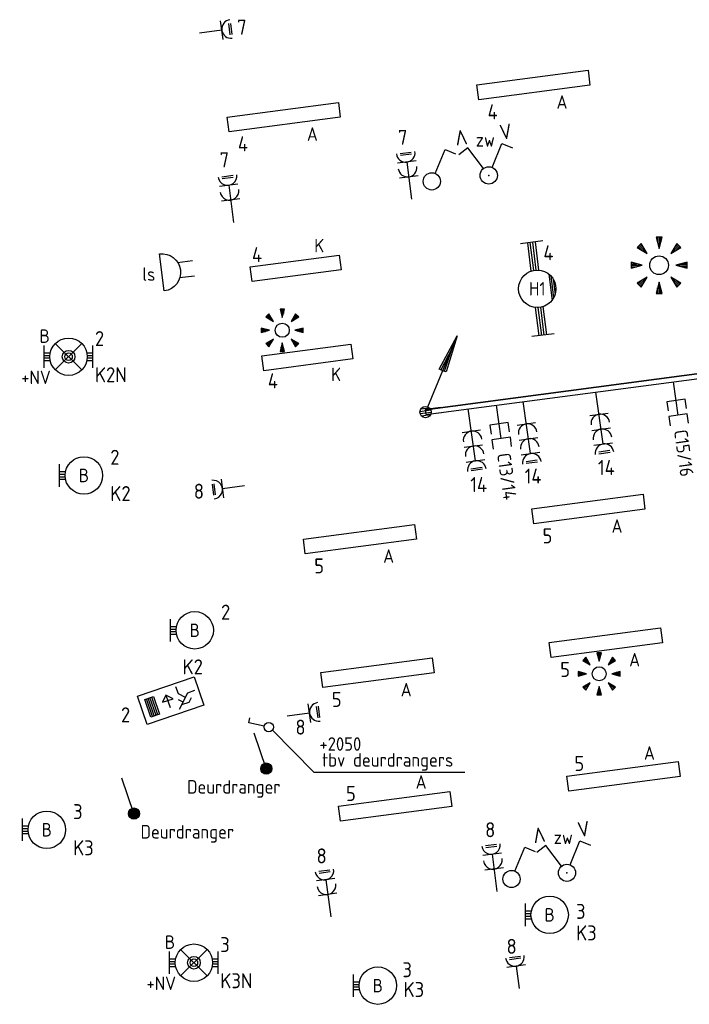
# Model space of a CAD drawing. Header units: millimetres. Extents: x 28812 to 120869, y 26747 to 104834.
# Tile 3 of 36: x 55688 to 64636, y 28071 to 41218. Entities that reach past the tile are written whole.
import ezdxf
from ezdxf.enums import TextEntityAlignment as Align

# ---------------------------------------------------------------- set-up
doc = ezdxf.new("R2010")
doc.units = ezdxf.units.MM
doc.header["$LTSCALE"] = 100
for name, color, linetype in [('EB63101-_ATTRIB', 2, 'Continuous'), ('EB63102-_ATTRIB', 2, 'Continuous'), ('EB6411--_ATTRIB', 2, 'Continuous'), ('EB6441--_ATTRIB', 2, 'Continuous'), ('EL$1--_', 3, 'Continuous'), ('EL6110--_CEN-NOODSTR', 3, 'Continuous'), ('EL61303-_WANDGOOT', 3, 'Continuous'), ('EL62203-_KRACHT-WCD230', 3, 'Continuous'), ('EL63101-_LICHT-ARM', 3, 'Continuous'), ('EL63102-_LICHT-SCH', 3, 'Continuous'), ('EL63103-_LICHT-WCD230V', 3, 'Continuous'), ('EL6311--', 3, 'Continuous'), ('EL63202-_NOODVRL-TXT', 3, 'Continuous'), ('EL63501-_NOODVRL-ARM', 3, 'Continuous'), ('EL6411--_DEURBEL', 3, 'Continuous'), ('EL6441--', 3, 'Continuous'), ('EL6441--_DATACOM', 3, 'Continuous')]:
    doc.layers.add(name, color=color, linetype=linetype)
doc.styles.add('2_0', font='iso', dxfattribs={"height": 200})
doc.styles.add('ISO', font='iso.shx', dxfattribs={"height": 220})
doc.styles.add('NORATT', font='iso.shx')
doc.styles.add('NORDIM', font='isocp.shx')
doc.styles.add('STABICAD-018', font='ISOCP.SHX', dxfattribs={"height": 1.8})
doc.styles.get("Standard").update_dxf_attribs({"font": 'arial.ttf'})

# ---------------------------------------------------------------- blocks, each defined once
blk = doc.blocks.new('ES3W1L')
for p, q in [((1.25, 0), (-1.25, 0)), ((-0.75, 1.25), (0.75, 1.25)), ((-0.75, 1), (0.75, 1)), ((0, 0), (0, -3))]:
    blk.add_line(p, q)
blk.add_arc((0, 1.25), 1.25, 180, 0)
at = {"style": 'NORATT'}
for tag, flags, p in [('VERMOGEN', 9, (-2.5, 3)), ('GROEP', 8, (0, 3)), ('SCHAK', 8, (2.5, 3)), ('GELIJK', 9, (5, 3)), ('KAST', 9, (7, 3)), ('TAL', 8, (2.5, 3))]:
    blk.add_attdef(tag, text='', height=1.8, rotation=90, dxfattribs=dict(at, flags=flags)).set_placement(p, align=Align.MIDDLE_CENTER)
at = {"style": 'NORATT', "flags": 8}
blk.add_attdef('DOEL', text='', height=1.8, rotation=90, dxfattribs=at).set_placement((-2.5, 3), align=Align.MIDDLE_LEFT)
at = {"style": 'NORATT', "flags": 9}
blk.add_attdef('M_CODE', text='', height=1.8, dxfattribs=at).set_placement((0, 0), align=Align.MIDDLE_CENTER)
blk = doc.blocks.new('EJ3T20W')
at = {"color": 0}
for p, q in [((-6.25, -1.5), (-6.25, 1.5)), ((6.25, -1.5), (6.25, 1.5)), ((-6.25, 0.52), (-2.44, 0.52)), ((-6.25, 0.17), (-2.49, 0.17)), ((2.44, 0.52), (6.25, 0.52)), ((2.49, 0.17), (6.25, 0.17)), ((-6.25, -0.17), (-2.49, -0.17)), ((-6.25, -0.52), (-2.44, -0.52)), ((2.44, -0.52), (6.25, -0.52)), ((2.49, -0.17), (6.25, -0.17)), ((1.77, -1.77), (-1.77, -1.77)), ((1.48, -2.02), (-1.48, -2.02)), ((1.05, -2.27), (-1.05, -2.27))]:
    blk.add_line(p, q, dxfattribs=at)
blk.add_circle((0, 0), 2.5, dxfattribs=at)
at = {"style": 'NORATT', "flags": 9}
blk.add_attdef('GELIJK', text='', height=1.8, dxfattribs=at).set_placement((3.5, 5), align=Align.MIDDLE_CENTER)
at = {"color": 0, "style": 'NORATT'}
for tag, flags, p in [('SCHAK', 8, (3.5, 2.75)), ('A_CODE', 8, (0, 0)), ('GROEP', 8, (-3.5, -2.75)), ('KAST', 9, (3.5, -2.75))]:
    blk.add_attdef(tag, text='', height=1.8, dxfattribs=dict(at, flags=flags)).set_placement(p, align=Align.MIDDLE)
blk = doc.blocks.new('ES3G10')
for p, q in [((-3.25, -1.5), (-3.25, 1.5)), ((-3.25, 0.52), (-2.44, 0.52)), ((-3.25, 0.17), (-2.49, 0.17)), ((-3.25, -0.17), (-2.49, -0.17)), ((-3.25, -0.52), (-2.44, -0.52))]:
    blk.add_line(p, q)
blk.add_circle((0, 0), 2.5)
at = {"style": 'NORATT', "flags": 9}
blk.add_attdef('GELIJK', text='', height=1.8, dxfattribs=at).set_placement((3.5, 5), align=Align.MIDDLE_CENTER)
at = {"color": 6, "style": 'NORATT'}
for tag, flags, p in [('SCHAK', 8, (3.5, 2.75)), ('A_CODE', 8, (0, 0)), ('GROEP', 8, (-3.5, -2.75)), ('KAST', 9, (3.5, -2.75))]:
    blk.add_attdef(tag, text='', height=1.8, dxfattribs=dict(at, flags=flags)).set_placement(p, align=Align.MIDDLE)
blk = doc.blocks.new('EJ3P31')
at = {"color": 0}
blk.add_lwpolyline([(-7.5, -1), (-7.5, 1), (7.5, 1), (7.5, -1)], close=True, dxfattribs=at)
at = {"style": 'NORATT', "flags": 9}
blk.add_attdef('GELIJK', text='', height=1.8, dxfattribs=at).set_placement((3.5, 5), align=Align.MIDDLE_CENTER)
at = {"color": 0, "style": 'NORATT'}
for tag, flags, p in [('A_CODE', 8, (-3.5, 2.75)), ('SCHAK', 8, (3.5, 2.75)), ('GROEP', 8, (-3.5, -2.75)), ('KAST', 9, (3.5, -2.75))]:
    blk.add_attdef(tag, text='', height=1.8, dxfattribs=dict(at, flags=flags)).set_placement(p, align=Align.MIDDLE)
blk = doc.blocks.new('ES3W2L')
for p, q in [((-0.75, 3.25), (0.75, 3.25)), ((-0.75, 3), (0.75, 3)), ((1.25, 2), (-1.25, 2)), ((0, 2), (0, -3)), ((1.25, 0), (-1.25, 0))]:
    blk.add_line(p, q)
for centre in [(0, 3.25), (0, 1.25)]:
    blk.add_arc(centre, 1.25, 180, 0)
at = {"style": 'NORATT'}
for tag, flags, p in [('VERMOGEN', 9, (-2.5, 5)), ('GROEP', 8, (0, 5)), ('SCHAK', 8, (2.5, 5)), ('GELIJKI', 9, (5, 5)), ('GELIJK', 9, (5, 5)), ('KAST', 9, (7, 5)), ('TAL', 8, (2.5, 5))]:
    blk.add_attdef(tag, text='', height=1.8, rotation=90, dxfattribs=dict(at, flags=flags)).set_placement(p, align=Align.MIDDLE_CENTER)
at = {"style": 'NORATT', "flags": 8}
blk.add_attdef('DOEL', text='', height=1.8, rotation=90, dxfattribs=at).set_placement((-2.5, 5), align=Align.MIDDLE_LEFT)
at = {"style": 'NORATT'}
for tag, height, flags, p in [('GROEPI', 1.8, 9, (0, 9.5)), ('CODE', 3.5, 8, (0, 4.5)), ('M_CODE', 1.8, 9, (0, 0)), ('VERMOGENI', 1.8, 9, (0, -9.5)), ('DOELI', 1.8, 9, (0, -11.5))]:
    blk.add_attdef(tag, text='', height=height, dxfattribs=dict(at, flags=flags)).set_placement(p, align=Align.MIDDLE_CENTER)
blk = doc.blocks.new('ES111352')
at = {"color": 0}
blk.add_line((0, 1.5), (0, -3), dxfattribs=at)
for points in [[(-1.25, 2.75), (-1.25, 1.5), (1.25, 1.5), (1.25, 2.75)], [(-1.25, 0.75), (-1.25, -0.5), (1.25, -0.5), (1.25, 0.75)]]:
    blk.add_lwpolyline(points, dxfattribs=at)
at = {"color": 0, "style": 'NORATT', "flags": 8}
blk.add_attdef('NUMMER1', text='', height=1.8, rotation=90, dxfattribs=at).set_placement((-1.5, 4.5), align=Align.MIDDLE_LEFT)
at = {"style": 'NORATT', "flags": 8}
blk.add_attdef('NUMMER', text='', height=1.8, rotation=90, dxfattribs=at).set_placement((1.5, 4.5), align=Align.MIDDLE_LEFT)
at = {"style": 'NORATT'}
for tag, flags, p in [('CODE', 9, (1, 3.5)), ('PANEEL', 9, (0, 3)), ('GRP', 8, (0, -5)), ('RUIMTE', 9, (0, -7.5))]:
    blk.add_attdef(tag, text='', height=1.8, dxfattribs=dict(at, flags=flags)).set_placement(p, align=Align.MIDDLE_LEFT)
at = {"style": 'NORATT', "flags": 8}
blk.add_attdef('M_CODE', text='', height=1.8, dxfattribs=at).set_placement((0, 0), align=Align.MIDDLE_CENTER)
blk = doc.blocks.new('EH100000')
at = {"linetype": 'ByBlock'}
for p, q in [((1, 0.5), (0, 0.5)), ((1, 0.5, 1), (0, 0.5, 1)), ((0, -0.5, 1), (1, -0.5, 1)), ((1, -0.5), (0, -0.5))]:
    blk.add_line(p, q, dxfattribs=at)
at = {"linetype": 'ByBlock', "invisible_edges": 15}
for points in [[(1, -0.5), (0, -0.5), (0, 0.5), (1, 0.5)], [(0, 0.5), (1, 0.5), (1, 0.5, 1), (0, 0.5, 1)], [(0, -0.5, 1), (1, -0.5, 1), (1, -0.5), (0, -0.5)]]:
    blk.add_3dface(points, dxfattribs=at)
at = {"linetype": 'ByBlock', "style": '2_0', "flags": 8}
blk.add_attdef('FUNCTIE', text='', height=0.5, dxfattribs=at).set_placement((0.5, 0), align=Align.MIDDLE)
at = {"linetype": 'ByBlock', "flags": 9}
blk.add_attdef('SCHOT', text='', height=0.5, dxfattribs=at).set_placement((0.5, 0), align=Align.MIDDLE)
blk = doc.blocks.new('WGE')
blk.add_lwpolyline([(-1, -0.5), (0, -0.5), (0, 0.5), (-1, 0.5)])
at = {"style": '2_0', "flags": 9}
for tag in ['HULPSTUK', 'SCHOT']:
    blk.add_attdef(tag, text='', height=0.5, dxfattribs=at).set_placement((0, 0), align=Align.MIDDLE)
blk = doc.blocks.new('ES652141')
for p, q in [((-2.65, 2.65), (-1.59, 1.59)), ((-2.51, 2.79), (-1.98, 2.26)), ((-0.2, 3.75), (-0.2, 3)), ((0, 3.75), (0, 2.25)), ((0.2, 3.75), (0.2, 3)), ((2.65, 2.65), (1.59, 1.59)), ((2.51, 2.79), (1.98, 2.26)), ((-2.79, 2.51), (-2.26, 1.98)), ((2.79, 2.51), (2.26, 1.98)), ((-3.75, 0.2), (-3, 0.2)), ((-3.75, 0), (-2.25, 0)), ((3.75, 0), (2.25, 0)), ((3.75, 0.2), (3, 0.2)), ((-3.75, -0.2), (-3, -0.2)), ((3.75, -0.2), (3, -0.2)), ((-2.79, -2.51), (-2.26, -1.98)), ((-2.65, -2.65), (-1.59, -1.59)), ((-2.51, -2.79), (-1.98, -2.26)), ((0, -3.75), (0, -2.25)), ((2.65, -2.65), (1.59, -1.59)), ((2.51, -2.79), (1.98, -2.26)), ((2.79, -2.51), (2.26, -1.98)), ((-0.2, -3.75), (-0.2, -3)), ((0.2, -3.75), (0.2, -3))]:
    blk.add_line(p, q)
for points in [[(-1.59, 1.59), (-2.37, 2.93), (-2.93, 2.37)], [(0, 2.25), (0.4, 3.75), (-0.4, 3.75)], [(1.59, 1.59), (2.93, 2.37), (2.37, 2.93)], [(-2.25, 0), (-3.75, 0.4), (-3.75, -0.4)], [(2.25, 0), (3.75, -0.4), (3.75, 0.4)], [(-1.59, -1.59), (-2.93, -2.37), (-2.37, -2.93)], [(0, -2.25), (-0.4, -3.75), (0.4, -3.75)], [(1.59, -1.59), (2.37, -2.93), (2.93, -2.37)]]:
    blk.add_lwpolyline(points, close=True)
blk.add_circle((0, 0), 1.25)
at = {"style": 'NORATT'}
blk.add_attdef('NUMMER', text='', height=1.8, dxfattribs=at).set_placement((0, 5), align=Align.MIDDLE)
for tag, flags, p in [('CODE', 9, (1, 3.5)), ('PANEEL', 9, (0, 3)), ('GRP', 8, (0, -5)), ('RUIMTE', 9, (0, -7.5))]:
    blk.add_attdef(tag, text='', height=1.8, dxfattribs=dict(at, flags=flags)).set_placement(p, align=Align.MIDDLE_LEFT)
at = {"style": 'NORATT', "flags": 8}
blk.add_attdef('M_CODE', text='', height=1.8, dxfattribs=at).set_placement((0, 0), align=Align.MIDDLE_CENTER)
blk = doc.blocks.new('ES3S1')
blk.add_lwpolyline([(0.58, 1), (2.31, 4), (3.61, 3.25)])
blk.add_circle((0, 0), 1.15)
at = {"style": 'NORATT'}
for tag, flags, p in [('SCHAK', 8, (3, 5.5)), ('KAST', 9, (-3, 0.5)), ('M_CODE', 9, (0, 0)), ('DOEL', 9, (-3, -2)), ('GROEP', 9, (-3, -4.5))]:
    blk.add_attdef(tag, text='', height=1.8, dxfattribs=dict(at, flags=flags)).set_placement(p, align=Align.MIDDLE_CENTER)
blk = doc.blocks.new('EJ3P21')
at = {"color": 0}
blk.add_lwpolyline([(-6, -1), (-6, 1), (6, 1), (6, -1)], close=True, dxfattribs=at)
at = {"style": 'NORATT'}
for tag, height, flags, p in [('GROEPI', 1.8, 9, (0, 9.5)), ('CODE', 3.5, 8, (0, 4.5)), ('GELIJK', 1.8, 9, (3.5, 5)), ('M_CODE', 1.8, 9, (0, 0)), ('VERMOGEN', 1.8, 9, (0, -5.5)), ('DOEL', 1.8, 9, (0, -7.5)), ('VERMOGENI', 1.8, 9, (0, -9.5)), ('DOELI', 1.8, 9, (0, -11.5))]:
    blk.add_attdef(tag, text='', height=height, dxfattribs=dict(at, flags=flags)).set_placement(p, align=Align.MIDDLE_CENTER)
at = {"style": 'NORATT', "flags": 9}
for tag in ['GELIJKI', 'TAL']:
    blk.add_attdef(tag, text='', height=1.8, rotation=90, dxfattribs=at).set_placement((5, 2.75), align=Align.MIDDLE_CENTER)
at = {"style": 'NORATT'}
for tag, flags, p in [('SCHAK', 8, (3.5, 2.8)), ('A_CODE', 8, (0, 0)), ('GROEP', 8, (-3.5, -2.8)), ('KAST', 9, (3.5, -2.8))]:
    blk.add_attdef(tag, text='', height=1.8, dxfattribs=dict(at, flags=flags)).set_placement(p, align=Align.MIDDLE)
blk = doc.blocks.new('ES081010')
at = {"color": 0}
for p, q in [((-1, 0), (-1, -2)), ((1, -2), (1, 0))]:
    blk.add_line(p, q, dxfattribs=at)
blk.add_lwpolyline([(-2.5, 2.25), (2.5, 2.25, -1)], format="xyb", close=True, dxfattribs=at)
at = {"color": 0, "style": 'NORATT', "flags": 8}
for tag, p in [('NUMMER', (0, 6.75)), ('SCHAK', (0, 4))]:
    blk.add_attdef(tag, text='', height=1.8, dxfattribs=at).set_placement(p, align=Align.MIDDLE)
at = {"style": 'NORATT'}
for tag, flags, p in [('CODE', 9, (1, 3.5)), ('PANEEL', 9, (0, 3)), ('GRP', 8, (0, -5)), ('RUIMTE', 9, (0, -7.5))]:
    blk.add_attdef(tag, text='', height=1.8, dxfattribs=dict(at, flags=flags)).set_placement(p, align=Align.MIDDLE_LEFT)
at = {"style": 'NORATT', "flags": 8}
blk.add_attdef('M_CODE', text='', height=1.8, dxfattribs=at).set_placement((0, 0), align=Align.MIDDLE_CENTER)
blk = doc.blocks.new('ES3N026')
for p, q in [((-1.5, 0.75), (-1, 0.25)), ((0.38, -0.88), (0.38, 0.87)), ((2.25, 1.25), (2.25, -1.25)), ((2.5, 1.25), (2.5, -1.25)), ((2.75, 1.25), (2.75, -1.25)), ((3, 1.25), (3, -1.25))]:
    blk.add_line(p, q)
for points in [[(4.01, 2.01), (4.01, -1.98), (-3.99, -1.98), (-3.99, 2.01)], [(3.25, -1.25), (2, -1.25), (2, 1.25), (3.25, 1.25)], [(0.38, -0.88), (1.12, -0.13), (-0.37, -0.13)]]:
    blk.add_lwpolyline(points, close=True)
for points in [[(-0.75, 1.5), (-2.5, -0.25), (-3.5, -0.25)], [(-1.25, 1), (-2.25, 1), (-2.75, 0.5)], [(-2, 0.25), (-1.25, -0.5), (-1.25, -1.5)]]:
    blk.add_lwpolyline(points)
at = {"style": 'NORATT'}
for tag, height, flags, p in [('GROEPI', 1.8, 9, (0, 9.5)), ('CODE', 3.5, 8, (0, 4.5)), ('A_CODE', 1.8, 8, (-3.5, 3.5)), ('NUMMER', 1.8, 8, (3.5, 3.5)), ('SCHAK', 1.8, 8, (3.5, 2.75)), ('M_CODE', 1.8, 9, (0, 0)), ('GROEP', 1.8, 8, (-3.5, -3.5)), ('KAST', 1.8, 9, (3.5, -3.5)), ('VERMOGEN', 1.8, 9, (0, -5.5)), ('DOEL', 1.8, 9, (0, -7.5)), ('VERMOGENI', 1.8, 9, (0, -9.5)), ('DOELI', 1.8, 9, (0, -11.5))]:
    blk.add_attdef(tag, text='', height=height, dxfattribs=dict(at, flags=flags)).set_placement(p, align=Align.MIDDLE_CENTER)
at = {"style": 'NORATT', "flags": 9}
for tag in ['GELIJKI', 'TAL']:
    blk.add_attdef(tag, text='', height=1.8, rotation=90, dxfattribs=at).set_placement((5, 3.76), align=Align.MIDDLE_CENTER)
blk = doc.blocks.new('ES3W3L')
at = {"color": 0}
for p, q in [((1.25, 4), (-1.25, 4)), ((0, 4), (0, -3)), ((1.25, 2), (-1.25, 2)), ((1.25, 0), (-1.25, 0))]:
    blk.add_line(p, q, dxfattribs=at)
at = {"color": 2}
for p, q in [((-0.75, 5.25), (0.75, 5.25)), ((-0.75, 5), (0.75, 5))]:
    blk.add_line(p, q, dxfattribs=at)
at = {"color": 0}
for centre in [(0, 5.25), (0, 3.25), (0, 1.25)]:
    blk.add_arc(centre, 1.25, 180, 0, dxfattribs=at)
at = {"style": 'NORATT'}
for tag, flags, p in [('VERMOGEN', 9, (-2.5, 7)), ('GROEP', 8, (0, 7)), ('SCHAK', 8, (2.5, 7)), ('GELIJK', 9, (5, 7)), ('KAST', 9, (7, 7)), ('TAL', 8, (2.5, 7))]:
    blk.add_attdef(tag, text='', height=1.8, rotation=90, dxfattribs=dict(at, flags=flags)).set_placement(p, align=Align.MIDDLE_CENTER)
at = {"style": 'NORATT', "flags": 8}
blk.add_attdef('DOEL', text='', height=1.8, rotation=90, dxfattribs=at).set_placement((-2.5, 7), align=Align.MIDDLE_LEFT)
at = {"style": 'NORATT', "flags": 9}
blk.add_attdef('M_CODE', text='', height=1.8, dxfattribs=at).set_placement((0, 0), align=Align.MIDDLE_CENTER)
blk = doc.blocks.new('ES111201')
at = {"color": 0}
for p, q in [((0.38, 0.65), (5.5, 9.53)), ((0.73, 0.15), (-0.73, 0.15)), ((0.6, 0.45), (-0.6, 0.45)), ((0.73, -0.15), (-0.73, -0.15)), ((0.6, -0.45), (-0.6, -0.45))]:
    blk.add_line(p, q, dxfattribs=at)
for points in [[(2.57, 5.45), (5.5, 9.53), (3.43, 4.95)], [(3.22, 5.07), (4.63, 8.01), (2.78, 5.32)]]:
    blk.add_lwpolyline(points, close=True, dxfattribs=at)
blk.add_circle((0, 0), 0.75, dxfattribs=at)
at = {"style": 'NORATT', "flags": 9}
for tag in ['GELIJKI', 'TAL']:
    blk.add_attdef(tag, text='', height=1.8, rotation=90, dxfattribs=at).set_placement((5, 11.28), align=Align.MIDDLE_CENTER)
at = {"style": 'NORATT'}
for tag, height, flags, p in [('GROEPI', 1.8, 9, (0, 9.5)), ('GROEP', 1.8, 8, (0, 7.5)), ('CODE', 3.5, 8, (0, 4.5)), ('M_CODE', 1.8, 8, (0, 0)), ('KAST', 1.8, 9, (0, -3.5)), ('VERMOGEN', 1.8, 9, (0, -5.5)), ('DOEL', 1.8, 9, (0, -7.5)), ('VERMOGENI', 1.8, 9, (0, -9.5)), ('DOELI', 1.8, 9, (0, -11.5))]:
    blk.add_attdef(tag, text='', height=height, dxfattribs=dict(at, flags=flags)).set_placement(p, align=Align.MIDDLE_CENTER)
blk = doc.blocks.new('ES3SZ')
at = {"color": 0}
for points in [[(-0.58, 1), (-2.31, 4), (-3.61, 3.25)], [(0.58, 1), (2.31, 4), (3.61, 3.25)]]:
    blk.add_lwpolyline(points, dxfattribs=at)
blk.add_circle((0, 0), 1.15, dxfattribs=at)
blk.add_point((0, 0), dxfattribs=at)
blk.add_point((0, 0), dxfattribs=at)
at = {"color": 2, "style": 'ISO'}
blk.add_text('V', height=2, rotation=180, dxfattribs=at).set_placement((-3, 5.5), align=Align.MIDDLE_CENTER)
blk.add_text('V', height=2, dxfattribs=at).set_placement((3, 5.5), align=Align.MIDDLE_CENTER)
at = {"style": 'NORATT'}
for tag, flags, p in [('SCHAK', 8, (3, 5.5)), ('KAST', 9, (-3, 0.5)), ('M_CODE', 8, (0, 0)), ('DOEL', 9, (-3, -2)), ('GROEP', 9, (-3, -4.5))]:
    blk.add_attdef(tag, text='', height=1.8, dxfattribs=dict(at, flags=flags)).set_placement(p, align=Align.MIDDLE_CENTER)
for tag, flags, p in [('CODE', 9, (1, 3.5)), ('PANEEL', 9, (0, 3)), ('GRP', 8, (0, -5)), ('RUIMTE', 9, (0, -7.5))]:
    blk.add_attdef(tag, text='', height=1.8, dxfattribs=dict(at, flags=flags)).set_placement(p, align=Align.MIDDLE_LEFT)
blk = doc.blocks.new('EJ3T01')
at = {"color": 0}
for p, q in [((-3.25, -1.5), (-3.25, 1.5)), ((-1.77, 1.77), (1.77, -1.77)), ((1.77, 1.77), (-1.77, -1.77)), ((3.25, -1.5), (3.25, 1.5)), ((-3.25, 0.52), (-2.44, 0.52)), ((-3.25, 0.17), (-2.49, 0.17)), ((2.44, 0.52), (3.25, 0.52)), ((2.49, 0.17), (3.25, 0.17)), ((-3.25, -0.17), (-2.49, -0.17)), ((-3.25, -0.52), (-2.44, -0.52)), ((2.44, -0.52), (3.25, -0.52)), ((2.49, -0.17), (3.25, -0.17))]:
    blk.add_line(p, q, dxfattribs=at)
blk.add_lwpolyline([(1.77, -1.77), (1.75, -1.75)], dxfattribs=at)
for radius in [2.5, 0.85, 0.5]:
    blk.add_circle((0, 0), radius, dxfattribs=at)
at = {"style": 'NORATT', "flags": 9}
blk.add_attdef('GELIJK', text='', height=1.8, dxfattribs=at).set_placement((3.5, 5), align=Align.MIDDLE_CENTER)
at = {"color": 0, "style": 'NORATT'}
for tag, flags, p in [('A_CODE', 8, (-3.5, 2.75)), ('SCHAK', 8, (3.5, 2.75)), ('GROEP', 8, (-3.5, -2.75)), ('KAST', 9, (3.5, -2.75))]:
    blk.add_attdef(tag, text='', height=1.8, dxfattribs=dict(at, flags=flags)).set_placement(p, align=Align.MIDDLE)
blk = doc.blocks.new('E00008')
at = {"color": 0, "linetype": 'Continuous'}
blk.add_line((0, 6), (0, 1), dxfattribs=at)
blk.add_lwpolyline([(-0.375, 6, 0.75, 0.75, 1), (0.375, 6, 0.75, 0.75, 1)], format="xyseb", close=True, dxfattribs=at)
blk.add_circle((0, 6), 0.75, dxfattribs=at)
at = {"color": 0, "linetype": 'Continuous', "style": 'STABICAD-018'}
for tag, p in [('COMMENT1', (0, 12)), ('DATACOM1', (0, 9)), ('TEXT1', (2.5, 6)), ('ARTICLECODE', (0, 0))]:
    blk.add_attdef(tag, text='', height=1.8, dxfattribs=at).set_placement(p, align=Align.MIDDLE)
blk = doc.blocks.new('1114A1')
at = {"color": 0, "linetype": 'Continuous'}
for p, q in [((0.62, 3.33), (2.74, 7)), ((2.74, 7), (3.95, 6.3))]:
    blk.add_line(p, q, dxfattribs=at)
blk.add_circle((0, 2.25), 1.25, dxfattribs=at)
at = {"color": 0, "linetype": 'Continuous', "style": 'STABICAD-018'}
for tag, p in [('SWITCHCODE', (3.36, 9)), ('ARTICLECODE', (0, 0))]:
    blk.add_attdef(tag, text='', height=1.8, dxfattribs=at).set_placement(p, align=Align.MIDDLE)

msp = doc.modelspace()

# ---------------------------------------------------------------- linework, layer by layer
at = {"layer": 'EL$1--_'}
msp.add_lwpolyline([(59067, 31734), (59619, 31173), (61636, 31173)], dxfattribs=at)

# ---------------------------------------------------------------- block references
at = {"layer": 'EL6110--_CEN-NOODSTR'}
for p, xscale, yscale, zscale, rotation in [((58507, 38809), 99.99999999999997, 99.99999999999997, 99.99999999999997, 7.437539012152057), ((59804, 29537, -16800), 100, 100, 100, 7.831401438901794)]:
    msp.add_blockref('ES3W2L', p, dxfattribs=dict(at, xscale=xscale, yscale=yscale, zscale=zscale, rotation=rotation))
at = {"layer": 'EL61303-_WANDGOOT'}
for name, p, xscale, yscale, zscale, rotation in [('ES111201', (61111, 35979, -16000), 99.99999999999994, 99.99999999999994, 99.99999999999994, 7.499999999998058), ('EH100000', (67253, 36787, -16000), 6195, 65, 210, 187.499999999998), ('WGE', (61111, 35979, -16000), 210, 65, 210, 187.499999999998)]:
    msp.add_blockref(name, p, dxfattribs=dict(at, xscale=xscale, yscale=yscale, zscale=zscale, rotation=rotation))
at = {"layer": 'EL62203-_KRACHT-WCD230'}
for name, p, xscale, yscale, zscale, rotation in [('ES3W1L', (58389, 41078, -16800), 99.99999999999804, 99.99999999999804, 99.99999999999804, 277.4999999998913), ('ES3W2L', (60887, 39119), 100.0000000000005, 100.0000000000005, 100.0000000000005, 7.213055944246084), ('ES3W1L', (59561, 31960, -16800), 100, 100, 100, 277.49999999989), ('ES3W2L', (62027, 29877, -15750), 100, 100, 100, 7.21305594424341)]:
    msp.add_blockref(name, p, dxfattribs=dict(at, xscale=xscale, yscale=yscale, zscale=zscale, rotation=rotation))
at = {"layer": 'EL63101-_LICHT-ARM'}
ref = msp.add_blockref('EJ3P31', (62552, 40346), dxfattribs=dict(at, xscale=99.99999999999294, yscale=99.99999999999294, zscale=99.99999999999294, rotation=187.4999999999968))
ref.add_attrib('A_CODE', 'A', dxfattribs={"layer": 'EB63101-_ATTRIB', "color": 1, "height": 180, "style": 'NORATT', "flags": 8}).set_placement((62935, 40119), align=Align.MIDDLE)
ref = msp.add_blockref('EJ3P31', (59216, 39917), dxfattribs=dict(at, xscale=99.99999999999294, yscale=99.99999999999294, zscale=99.99999999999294, rotation=187.4999999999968))
ref.add_attrib('A_CODE', 'A', dxfattribs={"layer": 'EB63101-_ATTRIB', "color": 1, "height": 180, "style": 'NORATT', "flags": 8}).set_placement((59599, 39690), align=Align.MIDDLE)
ref = msp.add_blockref('EJ3P21', (59376, 37898), dxfattribs=dict(at, xscale=99.99999999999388, yscale=99.99999999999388, zscale=99.99999999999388, rotation=187.5000000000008))
ref.add_attrib('A_CODE', 'K', dxfattribs={"layer": 'EB63101-_ATTRIB', "color": 1, "height": 180, "style": 'NORATT', "flags": 8}).set_placement((59691, 38202), align=Align.MIDDLE)
ref = msp.add_blockref('EJ3T20W', (62604, 37625, -14400), dxfattribs=dict(at, xscale=100, yscale=100, zscale=100, rotation=96.99999999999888))
ref.add_attrib('A_CODE', 'H1', dxfattribs={"layer": 'EB63101-_ATTRIB', "color": 1, "height": 180, "style": 'NORATT', "flags": 8}).set_placement((62604, 37625, -14400), align=Align.MIDDLE)
for p, xscale, yscale, zscale in [((64232, 37939, -14200), 100, 100, 100), ((59197, 37071, 15180), 75, 75, 75), ((63432, 32485, -16800), 75, 75, 75)]:
    msp.add_blockref('ES652141', p, dxfattribs=dict(at, xscale=xscale, yscale=yscale, zscale=zscale))
ref = msp.add_blockref('EJ3P21', (59533, 36709), dxfattribs=dict(at, xscale=99.99999999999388, yscale=99.99999999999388, zscale=99.99999999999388, rotation=187.5000000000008))
ref.add_attrib('A_CODE', 'K', dxfattribs={"layer": 'EB63101-_ATTRIB', "color": 1, "height": 180, "style": 'NORATT', "flags": 8}).set_placement((59916, 36482), align=Align.MIDDLE)
ref = msp.add_blockref('ES3G10', (56546, 35133, -16800), dxfattribs=dict(at, xscale=100, yscale=100, zscale=100))
ref.add_attrib('A_CODE', 'B', dxfattribs={"layer": 'EB63101-_ATTRIB', "color": 1, "height": 180, "style": 'NORATT', "flags": 8}).set_placement((56546, 35133, -16800), align=Align.MIDDLE)
ref = msp.add_blockref('EJ3P31', (63287, 34684), dxfattribs=dict(at, xscale=99.99999999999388, yscale=99.99999999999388, zscale=99.99999999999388, rotation=187.5000000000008))
ref.add_attrib('A_CODE', 'A', dxfattribs={"layer": 'EB63101-_ATTRIB', "color": 1, "height": 180, "style": 'NORATT', "flags": 8}).set_placement((63670, 34457), align=Align.MIDDLE)
ref = msp.add_blockref('EJ3P31', (60235, 34283), dxfattribs=dict(at, xscale=99.99999999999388, yscale=99.99999999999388, zscale=99.99999999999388, rotation=187.5000000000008))
ref.add_attrib('A_CODE', 'A', dxfattribs={"layer": 'EB63101-_ATTRIB', "color": 1, "height": 180, "style": 'NORATT', "flags": 8}).set_placement((60618, 34056), align=Align.MIDDLE)
ref = msp.add_blockref('ES3G10', (58027, 33065, -14509), dxfattribs=dict(at, xscale=100, yscale=100, zscale=100))
ref.add_attrib('A_CODE', 'B', dxfattribs={"layer": 'EB63101-_ATTRIB', "color": 1, "height": 180, "style": 'NORATT', "flags": 8}).set_placement((58027, 33065, -14509), align=Align.MIDDLE)
ref = msp.add_blockref('EJ3P31', (63522, 32900), dxfattribs=dict(at, xscale=99.99999999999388, yscale=99.99999999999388, zscale=99.99999999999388, rotation=187.5000000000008))
ref.add_attrib('A_CODE', 'A', dxfattribs={"layer": 'EB63101-_ATTRIB', "color": 1, "height": 180, "style": 'NORATT', "flags": 8}).set_placement((63905, 32673), align=Align.MIDDLE)
ref = msp.add_blockref('EJ3P31', (60470, 32499), dxfattribs=dict(at, xscale=99.99999999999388, yscale=99.99999999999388, zscale=99.99999999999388, rotation=187.5000000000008))
ref.add_attrib('A_CODE', 'A', dxfattribs={"layer": 'EB63101-_ATTRIB', "color": 1, "height": 180, "style": 'NORATT', "flags": 8}).set_placement((60853, 32272), align=Align.MIDDLE)
ref = msp.add_blockref('EJ3P31', (63757, 31115), dxfattribs=dict(at, xscale=99.99999999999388, yscale=99.99999999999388, zscale=99.99999999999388, rotation=187.5000000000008))
ref.add_attrib('A_CODE', 'A', dxfattribs={"layer": 'EB63101-_ATTRIB', "color": 1, "height": 180, "style": 'NORATT', "flags": 8}).set_placement((64103, 31427), align=Align.MIDDLE)
ref = msp.add_blockref('EJ3P31', (60705, 30714), dxfattribs=dict(at, xscale=99.99999999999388, yscale=99.99999999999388, zscale=99.99999999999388, rotation=187.5000000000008))
ref.add_attrib('A_CODE', 'A', dxfattribs={"layer": 'EB63101-_ATTRIB', "color": 1, "height": 180, "style": 'NORATT', "flags": 8}).set_placement((61052, 31040), align=Align.MIDDLE)
ref = msp.add_blockref('ES3G10', (56050, 30402, -14400), dxfattribs=dict(at, xscale=100, yscale=100, zscale=100))
ref.add_attrib('A_CODE', 'B', dxfattribs={"layer": 'EB63101-_ATTRIB', "color": 1, "height": 180, "style": 'NORATT', "flags": 8}).set_placement((56050, 30402, -14400), align=Align.MIDDLE)
ref = msp.add_blockref('ES3G10', (62770, 29266, -14400), dxfattribs=dict(at, xscale=100, yscale=100, zscale=100))
ref.add_attrib('A_CODE', 'B', dxfattribs={"layer": 'EB63101-_ATTRIB', "color": 1, "height": 180, "style": 'NORATT', "flags": 8}).set_placement((62770, 29266, -14400), align=Align.MIDDLE)
ref = msp.add_blockref('ES3G10', (60473, 28321, -14400), dxfattribs=dict(at, xscale=100, yscale=100, zscale=100))
ref.add_attrib('A_CODE', 'B', dxfattribs={"layer": 'EB63101-_ATTRIB', "color": 1, "height": 180, "style": 'NORATT', "flags": 8}).set_placement((60473, 28321, -14400), align=Align.MIDDLE)
at = {"layer": 'EL63102-_LICHT-SCH'}
ref = msp.add_blockref('ES3SZ', (61956, 39139, -15600), dxfattribs=dict(at, xscale=100, yscale=100, zscale=100, rotation=7.499999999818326))
ref.add_attrib('SCHAK', 'zw', dxfattribs={"layer": 'EB63102-_ATTRIB', "color": 1, "height": 180, "style": 'NORATT', "flags": 8}).set_placement((61910, 39613, -15600), align=Align.MIDDLE_CENTER)
at = {"layer": 'EL63102-_LICHT-SCH', "xscale": 100, "yscale": 100, "zscale": 100}
for p, rotation in [((61195, 39059, -15600), 7.499999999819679), ((62260, 29744, -15600), 7.213055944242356)]:
    msp.add_blockref('ES3S1', p, dxfattribs=dict(at, rotation=rotation))
at = {"layer": 'EL63102-_LICHT-SCH'}
ref = msp.add_blockref('ES3SZ', (63001, 29827, -15600), dxfattribs=dict(at, xscale=100, yscale=100, zscale=100, rotation=7.831401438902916))
ref.add_attrib('SCHAK', 'zw', dxfattribs={"layer": 'EB63102-_ATTRIB', "color": 1, "height": 180, "style": 'NORATT', "flags": 8}).set_placement((62952, 30300, -16800), align=Align.MIDDLE_CENTER)
at = {"layer": 'EL63103-_LICHT-WCD230V'}
for name, p, xscale, yscale, zscale, rotation in [('ES3W3L', (63430, 35949, -15790), 100, 100, 100, 187.999999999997), ('ES3W3L', (61723, 35724, -16000), 100, 100, 100, 187.9999999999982), ('ES3W3L', (62459, 35821, -15790), 100, 100, 100, 187.999999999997), ('ES3W1L', (58396, 34960), 100.0000000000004, 100.0000000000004, 100.0000000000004, 97.49999999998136), ('ES3W1L', (62322, 28581), 99.99999999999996, 99.99999999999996, 99.99999999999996, 7.49999999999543)]:
    msp.add_blockref(name, p, dxfattribs=dict(at, xscale=xscale, yscale=yscale, zscale=zscale, rotation=rotation))
at = {"layer": 'EL6311--', "linetype": 'Continuous'}
ref = msp.add_blockref('1114A1', (59124, 31807), dxfattribs=dict(at, xscale=50, yscale=50, zscale=50, rotation=108))
ref.add_attrib('ARTICLECODE', '+2050', dxfattribs={"layer": '0', "color": 1, "linetype": 'Continuous', "height": 180, "style": 'STABICAD-018'}).set_placement((59973, 31547), align=Align.MIDDLE)
ref.add_attrib('SWITCHCODE', 'tbv deurdrangers', dxfattribs={"layer": '0', "color": 1, "linetype": 'Continuous', "height": 180, "style": 'STABICAD-018'}).set_placement((60605, 31308), align=Align.MIDDLE)
at = {"layer": 'EL63202-_NOODVRL-TXT', "xscale": 99.99999999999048, "yscale": 99.99999999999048, "zscale": 99.99999999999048, "rotation": 198.7511339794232}
msp.add_blockref('ES3N026', (57706, 32128, -14200), dxfattribs=at)
at = {"layer": 'EL63501-_NOODVRL-ARM'}
ref = msp.add_blockref('EJ3T01', (56341, 36718, -14400), dxfattribs=dict(at, xscale=100, yscale=100, zscale=100))
ref.add_attrib('A_CODE', 'B', dxfattribs={"layer": '0', "color": 1, "height": 180, "style": 'NORATT', "flags": 8}).set_placement((56022, 36993, -14400), align=Align.MIDDLE)
ref.add_attrib('GROEP', '+NV', dxfattribs={"layer": '0', "color": 1, "height": 180, "style": 'NORATT', "flags": 8}).set_placement((55906, 36443, -14400), align=Align.MIDDLE)
ref = msp.add_blockref('EJ3T01', (58016, 28627, -14400), dxfattribs=dict(at, xscale=100, yscale=100, zscale=100))
ref.add_attrib('A_CODE', 'B', dxfattribs={"layer": '0', "color": 1, "height": 180, "style": 'NORATT', "flags": 8}).set_placement((57696, 28902, -14400), align=Align.MIDDLE)
ref.add_attrib('GROEP', '+NV', dxfattribs={"layer": '0', "color": 1, "height": 180, "style": 'NORATT', "flags": 8}).set_placement((57580, 28352, -14400), align=Align.MIDDLE)
at = {"layer": 'EL6411--_DEURBEL'}
ref = msp.add_blockref('ES081010', (57811, 37873), dxfattribs=dict(at, xscale=100.0000000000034, yscale=100.0000000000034, zscale=100.0000000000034, rotation=97.50000018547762))
ref.add_attrib('SCHAK', 'ls', dxfattribs={"layer": 'EB6411--_ATTRIB', "color": 1, "height": 180, "style": 'NORATT', "flags": 8}).set_placement((57414, 37821), align=Align.MIDDLE)
at = {"layer": 'EL6441--', "linetype": 'Continuous'}
ref = msp.add_blockref('E00008', (58788, 31786), dxfattribs=dict(at, xscale=100, yscale=100, zscale=100, rotation=198.9999999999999))
ref.add_attrib('TEXT1', 'Deurdranger', dxfattribs={"layer": '0', "color": 1, "linetype": 'Continuous', "height": 180, "style": 'STABICAD-018'}).set_placement((58549, 30948), align=Align.MIDDLE)
ref = msp.add_blockref('E00008', (57020, 31186), dxfattribs=dict(at, xscale=100, yscale=100, zscale=100, rotation=198.9999999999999))
ref.add_attrib('TEXT1', 'Deurdranger', dxfattribs={"layer": '0', "color": 1, "linetype": 'Continuous', "height": 180, "style": 'STABICAD-018'}).set_placement((57928, 30348), align=Align.MIDDLE)
at = {"layer": 'EL6441--_DATACOM'}
ref = msp.add_blockref('ES111352', (64465, 36085, -16000), dxfattribs=dict(at, xscale=99.99999999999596, yscale=99.99999999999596, zscale=99.99999999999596, rotation=187.9999999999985))
ref.add_attrib('NUMMER1', 'C15/16', dxfattribs={"layer": 'EB6441--_ATTRIB', "color": 1, "height": 180, "rotation": 278, "style": 'NORATT', "flags": 8}).set_placement((64519, 35743, -16000), align=Align.MIDDLE_LEFT)
ref = msp.add_blockref('ES111352', (62100, 35774, -16000), dxfattribs=dict(at, xscale=99.99999999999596, yscale=99.99999999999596, zscale=99.99999999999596, rotation=187.9999999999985))
ref.add_attrib('NUMMER1', 'C13/14', dxfattribs={"layer": 'EB6441--_ATTRIB', "color": 1, "height": 180, "rotation": 278, "style": 'NORATT', "flags": 8}).set_placement((62155, 35432, -17050), align=Align.MIDDLE_LEFT)

# ---------------------------------------------------------------- texts
at = {"layer": 'EL62203-_KRACHT-WCD230', "color": 7, "style": 'NORDIM'}
for s, p in [('7', (58594, 41018, -67000)), ('7', (60743, 39547, -50200)), ('7', (58359, 39247, -50200)), ('14', (63415, 35139, -82540)), ('14', (61709, 34911, -82750)), ('14', (62436, 35024, -82750)), ('8', (58015, 34822, -50200)), ('8', (59373, 31672, -67000)), ('8', (61908, 30302, -81700)), ('8', (59655, 29953, -50200)), ('8', (62194, 28745, -50200))]:
    msp.add_text(s, height=200, dxfattribs=at).set_placement(p)
at = {"layer": 'EL63101-_LICHT-ARM', "color": 1, "style": 'NORDIM'}
for s, p in [('4', (61940, 39888, -2623)), ('4', (58604, 39460, -2623)), ('4', (58792, 37981, 12357)), ('4', (62686, 38006, -1843)), ('2', (56694, 36860, -16800)), ('K2N', (56694, 36377, -16800)), ('4', (59004, 36296, 12357)), ('2', (56899, 35275, -19200)), ('K2', (56899, 34791, -19200)), ('5', (62675, 34226, -2623)), ('5', (59624, 33825, -2623)), ('2', (58379, 33208, -16909)), ('K2', (57865, 32477, -16909)), ('5', (62911, 32442, -2623)), ('5', (59859, 32041, -2623)), ('2', (57042, 31837, -16909)), ('5', (63101, 31187, -2623)), ('5', (60049, 30786, -2623)), ('3', (56402, 30544, -16800)), ('K3', (56402, 30061, -16800)), ('3', (63123, 29212, -16800)), ('K3', (63123, 28925, -16800)), ('3', (58369, 28769, -16800)), ('3', (60803, 28433, -16800)), ('K3N', (58369, 28286, -16800)), ('K3', (60818, 28169, -16800))]:
    msp.add_text(s, height=200, dxfattribs=at).set_placement(p)

doc.saveas('drawing.dxf')
